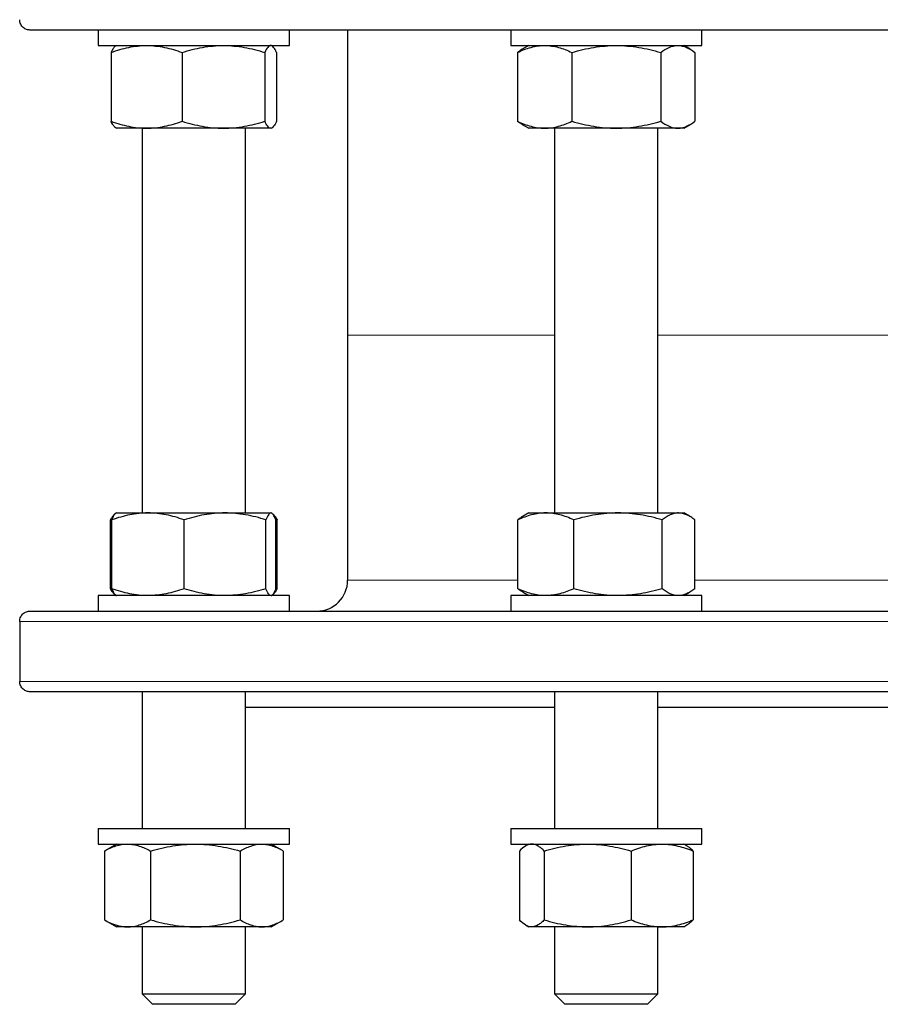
# Model space of a CAD drawing. Header units: millimetres. Extents: x 187 to 1019, y 129 to 935.
# Tile 1 of 7: x 194 to 360, y 129 to 320. Entities that reach past the tile are written whole.
import ezdxf

# ---------------------------------------------------------------- set-up
doc = ezdxf.new("R2010")
doc.units = ezdxf.units.MM

msp = doc.modelspace()

# ---------------------------------------------------------------- linework, layer by layer
at = {"color": 7, "linetype": 'Continuous', "lineweight": 25}
for p, q in [((531.83, 318.05), (195.83, 318.05)), ((209.06, 318.05), (209.06, 315.05)), ((246.06, 315.05), (246.06, 318.05)), ((257.33, 318.05), (257.33, 258.99)), ((288.89, 318.05), (288.89, 315.05)), ((325.89, 315.05), (325.89, 318.05)), ((209.06, 315.05), (229.23, 315.05)), ((212.56, 315.05), (212.43, 314.97)), ((229.23, 315.05), (246.06, 315.05)), ((242.7, 314.97), (242.56, 315.05)), ((288.89, 315.05), (321.6, 315.05)), ((292.39, 315.05), (291.14, 314.33)), ((321.6, 315.05), (325.89, 315.05)), ((323.63, 314.33), (322.39, 315.05)), ((211.55, 313.71), (211.55, 300.39)), ((225.28, 313.71), (225.28, 300.39)), ((241.29, 313.71), (241.29, 300.39)), ((243.57, 313.71), (243.57, 300.39)), ((290.21, 313.71), (290.21, 300.39)), ((300.74, 313.71), (300.74, 300.39)), ((317.92, 313.71), (317.92, 300.39)), ((324.56, 313.71), (324.56, 300.39)), ((291.14, 299.77), (292.39, 299.05)), ((322.39, 299.05), (323.63, 299.77)), ((212.43, 299.13), (212.56, 299.05)), ((218.42, 299.05), (212.56, 299.05)), ((217.56, 299.05), (217.56, 224.59)), ((233.29, 299.05), (218.42, 299.05)), ((242.43, 299.05), (233.29, 299.05)), ((237.56, 224.59), (237.56, 299.05)), ((242.56, 299.05), (242.43, 299.05)), ((242.56, 299.05), (242.7, 299.13)), ((295.48, 299.05), (292.39, 299.05)), ((309.33, 299.05), (295.48, 299.05)), ((297.39, 299.05), (297.39, 224.59)), ((321.24, 299.05), (309.33, 299.05)), ((317.39, 224.59), (317.39, 299.05)), ((322.39, 299.05), (321.24, 299.05)), ((257.33, 258.99), (257.33, 211.59)), ((211.42, 209.93), (211.42, 223.25)), ((211.7, 209.93), (211.7, 223.25)), ((212.47, 224.54), (212.38, 224.49)), ((212.56, 224.59), (212.47, 224.54)), ((212.56, 224.59), (218.68, 224.59)), ((218.68, 224.59), (233.59, 224.59)), ((225.66, 209.93), (225.66, 223.25)), ((233.59, 224.59), (242.47, 224.59)), ((241.52, 209.93), (241.52, 223.25)), ((242.47, 224.59), (242.56, 224.59)), ((242.65, 224.54), (242.56, 224.59)), ((242.74, 224.49), (242.68, 224.52)), ((243.7, 223.25), (243.38, 223.36)), ((243.42, 209.93), (243.42, 223.25)), ((243.7, 209.93), (243.7, 223.25)), ((290.27, 209.93), (290.27, 223.25)), ((292.39, 224.59), (291.29, 223.95)), ((292.39, 224.59), (295.68, 224.59)), ((295.68, 224.59), (309.66, 224.59)), ((301.1, 209.93), (301.1, 223.25)), ((309.66, 224.59), (321.36, 224.59)), ((318.22, 209.93), (318.22, 223.25)), ((321.36, 224.59), (322.39, 224.59)), ((323.49, 223.95), (322.39, 224.59)), ((324.51, 209.93), (324.51, 223.25)), ((243.7, 209.93), (243.38, 209.82)), ((209.06, 208.59), (209.06, 205.59)), ((218.11, 208.59), (209.06, 208.59)), ((212.38, 208.69), (212.47, 208.64)), ((212.47, 208.64), (212.56, 208.59)), ((246.06, 208.59), (218.11, 208.59)), ((242.56, 208.59), (242.65, 208.64)), ((242.68, 208.66), (242.74, 208.69)), ((246.06, 205.59), (246.06, 208.59)), ((288.89, 208.59), (288.89, 205.59)), ((311.96, 208.59), (288.89, 208.59)), ((291.29, 209.23), (292.39, 208.59)), ((325.89, 208.59), (311.96, 208.59)), ((322.39, 208.59), (323.49, 209.23)), ((325.89, 205.59), (325.89, 208.59)), ((195.83, 205.59), (531.83, 205.59)), ((193.85, 203.59), (193.85, 191.99)), ((531.83, 189.99), (195.83, 189.99)), ((217.56, 189.99), (217.56, 163.49)), ((237.56, 163.49), (237.56, 189.99)), ((297.39, 189.99), (297.39, 163.49)), ((317.39, 163.49), (317.39, 189.99)), ((237.56, 186.99), (297.39, 186.99)), ((317.39, 186.99), (410.28, 186.99)), ((209.06, 163.49), (209.06, 160.49)), ((209.06, 163.49), (246.06, 163.49)), ((246.06, 160.49), (246.06, 163.49)), ((288.89, 163.49), (288.89, 160.49)), ((288.89, 163.49), (325.89, 163.49)), ((325.89, 160.49), (325.89, 163.49)), ((209.06, 160.49), (246.06, 160.49)), ((212.56, 160.49), (210.43, 159.26)), ((244.69, 159.26), (242.56, 160.49)), ((288.89, 160.49), (325.89, 160.49)), ((292.39, 160.49), (291.77, 160.13)), ((323.01, 160.13), (322.39, 160.49)), ((210.24, 159.15), (210.44, 159.26)), ((210.24, 159.15), (210.24, 145.83)), ((219.2, 159.15), (219.2, 145.83)), ((236.52, 159.15), (236.52, 145.83)), ((244.88, 159.15), (244.88, 145.83)), ((290.57, 159.15), (290.57, 145.83)), ((295.39, 159.15), (295.39, 145.83)), ((312.21, 159.15), (312.21, 145.83)), ((324.21, 159.15), (324.21, 145.83)), ((210.24, 145.83), (210.44, 145.72)), ((210.43, 145.72), (212.56, 144.49)), ((242.56, 144.49), (244.69, 145.72)), ((291.77, 144.85), (292.39, 144.49)), ((322.39, 144.49), (323.01, 144.85)), ((214.72, 144.49), (212.56, 144.49)), ((227.86, 144.49), (214.72, 144.49)), ((217.56, 144.49), (217.56, 131.49)), ((240.7, 144.49), (227.86, 144.49)), ((237.56, 131.49), (237.56, 144.49)), ((242.56, 144.49), (240.7, 144.49)), ((292.98, 144.49), (292.39, 144.49)), ((303.8, 144.49), (292.98, 144.49)), ((297.39, 144.49), (297.39, 131.49)), ((318.21, 144.49), (303.8, 144.49)), ((317.39, 131.49), (317.39, 144.49)), ((322.39, 144.49), (318.21, 144.49)), ((217.56, 131.49), (219.56, 129.49)), ((217.56, 131.49), (237.56, 131.49)), ((235.56, 129.49), (237.56, 131.49)), ((297.39, 131.49), (299.39, 129.49)), ((297.39, 131.49), (317.39, 131.49)), ((315.39, 129.49), (317.39, 131.49)), ((235.56, 129.49), (219.56, 129.49)), ((315.39, 129.49), (299.39, 129.49))]:
    msp.add_line(p, q, dxfattribs=at)
at = {"color": 8, "linetype": 'Continuous', "lineweight": 18}
for p, q in [((297.39, 258.99), (257.33, 258.99)), ((363.83, 258.99), (317.39, 258.99)), ((257.33, 211.59), (290.27, 211.59)), ((324.51, 211.59), (403.06, 211.59)), ((533.82, 203.59), (193.85, 203.59)), ((193.85, 191.99), (533.82, 191.99))]:
    msp.add_line(p, q, dxfattribs=at)
at = {"color": 7, "linetype": 'Continuous', "lineweight": 25}
msp.add_arc((251.33, 211.59), 6, 270, 0, dxfattribs=at)
for points, knots in [([(195.83, 318.05), (195.72, 318.05), (195.61, 318.06), (195.39, 318.1), (195.28, 318.13), (195.06, 318.2), (194.96, 318.25), (194.75, 318.37), (194.65, 318.44), (194.46, 318.61), (194.37, 318.7), (194.2, 318.91), (194.12, 319.03), (194, 319.29), (193.94, 319.43), (193.87, 319.73), (193.85, 319.89), (193.85, 320.05)], [0, 0, 0, 0, 0.125, 0.125, 0.25, 0.25, 0.375, 0.375, 0.5, 0.5, 0.625, 0.625, 0.75, 0.75, 0.875, 0.875, 1, 1, 1, 1]), ([(211.55, 313.71), (212.68, 314.12), (213.81, 314.46), (216.09, 314.92), (217.25, 315.05), (218.42, 315.05)], [0, 0, 0, 0, 0.5, 0.5, 1, 1, 1, 1]), ([(212.43, 314.97), (212.41, 314.96), (212.33, 314.92), (212.17, 314.77), (211.96, 314.5), (211.76, 314.14), (211.62, 313.86), (211.55, 313.71)], [0, 0, 0, 0, 0.0538118, 0.2891803, 0.5245716, 0.7622752, 1, 1, 1, 1]), ([(218.42, 315.05), (219, 315.05), (219.58, 315.02), (220.74, 314.9), (221.32, 314.81), (223.03, 314.46), (224.16, 314.12), (225.28, 313.71)], [0, 0, 0, 0, 0.25, 0.25, 0.5, 0.5, 1, 1, 1, 1]), ([(225.28, 313.71), (226.59, 314.12), (227.91, 314.46), (230.58, 314.92), (231.92, 315.05), (233.29, 315.05)], [0, 0, 0, 0, 0.5, 0.5, 1, 1, 1, 1]), ([(233.29, 315.05), (233.97, 315.05), (234.65, 315.02), (236, 314.9), (236.67, 314.81), (238.67, 314.46), (239.98, 314.12), (241.29, 313.71)], [0, 0, 0, 0, 0.25, 0.25, 0.5, 0.5, 1, 1, 1, 1]), ([(242.43, 315.05), (242.33, 315.05), (242.24, 315.02), (242.04, 314.9), (241.95, 314.81), (241.66, 314.45), (241.48, 314.12), (241.29, 313.71)], [0, 0, 0, 0, 0.25, 0.25, 0.5, 0.5, 1, 1, 1, 1]), ([(243.57, 313.71), (243.48, 313.92), (243.38, 314.1), (243.2, 314.43), (243.1, 314.58), (242.82, 314.93), (242.62, 315.05), (242.43, 315.05)], [0, 0, 0, 0, 0.25, 0.25, 0.5, 0.5, 1, 1, 1, 1]), ([(290.21, 313.71), (290.64, 313.92), (291.07, 314.1), (291.95, 314.43), (292.39, 314.58), (293.7, 314.93), (294.59, 315.05), (295.48, 315.05)], [0, 0, 0, 0, 0.25, 0.25, 0.5, 0.5, 1, 1, 1, 1]), ([(295.48, 315.05), (295.92, 315.05), (296.37, 315.02), (297.26, 314.9), (297.71, 314.81), (299.03, 314.45), (299.89, 314.12), (300.74, 313.71)], [0, 0, 0, 0, 0.25, 0.25, 0.5, 0.5, 1, 1, 1, 1]), ([(300.74, 313.71), (302.15, 314.12), (303.56, 314.46), (306.42, 314.92), (307.87, 315.05), (309.33, 315.05)], [0, 0, 0, 0, 0.5, 0.5, 1, 1, 1, 1]), ([(309.33, 315.05), (310.06, 315.05), (310.79, 315.02), (312.24, 314.9), (312.96, 314.81), (315.1, 314.46), (316.52, 314.12), (317.92, 313.71)], [0, 0, 0, 0, 0.25, 0.25, 0.5, 0.5, 1, 1, 1, 1]), ([(317.92, 313.71), (318.46, 314.12), (319.01, 314.46), (320.11, 314.92), (320.67, 315.05), (321.24, 315.05)], [0, 0, 0, 0, 0.5, 0.5, 1, 1, 1, 1]), ([(321.24, 315.05), (321.52, 315.05), (321.81, 315.02), (322.37, 314.9), (322.64, 314.81), (323.47, 314.46), (324.02, 314.12), (324.56, 313.71)], [0, 0, 0, 0, 0.25, 0.25, 0.5, 0.5, 1, 1, 1, 1]), ([(291.14, 314.33), (291, 314.25), (290.69, 314.06), (290.38, 313.84), (290.21, 313.71)], [0, 0, 0, 0, 0.451189, 1, 1, 1, 1]), ([(211.55, 300.39), (212.68, 299.98), (213.81, 299.65), (216.09, 299.18), (217.25, 299.05), (218.42, 299.05)], [0, 0, 0, 0, 0.5, 0.5, 1, 1, 1, 1]), ([(212.43, 299.13), (212.41, 299.14), (212.33, 299.18), (212.17, 299.34), (211.96, 299.61), (211.76, 299.96), (211.62, 300.25), (211.55, 300.39)], [0, 0, 0, 0, 0.053812, 0.28918, 0.524572, 0.762275, 1, 1, 1, 1]), ([(218.42, 299.05), (219, 299.05), (219.58, 299.08), (220.74, 299.21), (221.32, 299.3), (223.03, 299.65), (224.16, 299.98), (225.28, 300.39)], [0, 0, 0, 0, 0.25, 0.25, 0.5, 0.5, 1, 1, 1, 1]), ([(225.28, 300.39), (226.59, 299.98), (227.91, 299.65), (230.58, 299.18), (231.92, 299.05), (233.29, 299.05)], [0, 0, 0, 0, 0.5, 0.5, 1, 1, 1, 1]), ([(233.29, 299.05), (233.97, 299.05), (234.65, 299.08), (236, 299.21), (236.67, 299.3), (238.67, 299.65), (239.98, 299.98), (241.29, 300.39)], [0, 0, 0, 0, 0.25, 0.25, 0.5, 0.5, 1, 1, 1, 1]), ([(242.43, 299.05), (242.33, 299.05), (242.24, 299.08), (242.04, 299.21), (241.95, 299.3), (241.66, 299.65), (241.48, 299.99), (241.29, 300.39)], [0, 0, 0, 0, 0.25, 0.25, 0.5, 0.5, 1, 1, 1, 1]), ([(243.57, 300.39), (243.48, 300.19), (243.38, 300), (243.2, 299.67), (243.1, 299.53), (242.82, 299.18), (242.62, 299.05), (242.43, 299.05)], [0, 0, 0, 0, 0.25, 0.25, 0.5, 0.5, 1, 1, 1, 1]), ([(290.21, 300.39), (290.64, 300.19), (291.07, 300), (291.95, 299.67), (292.39, 299.53), (293.7, 299.18), (294.59, 299.05), (295.48, 299.05)], [0, 0, 0, 0, 0.25, 0.25, 0.5, 0.5, 1, 1, 1, 1]), ([(291.14, 299.77), (291, 299.86), (290.69, 300.04), (290.38, 300.27), (290.21, 300.39)], [0, 0, 0, 0, 0.451189, 1, 1, 1, 1]), ([(295.48, 299.05), (295.92, 299.05), (296.37, 299.08), (297.26, 299.21), (297.71, 299.3), (299.03, 299.65), (299.89, 299.99), (300.74, 300.39)], [0, 0, 0, 0, 0.25, 0.25, 0.5, 0.5, 1, 1, 1, 1]), ([(300.74, 300.39), (302.15, 299.98), (303.56, 299.65), (306.42, 299.18), (307.87, 299.05), (309.33, 299.05)], [0, 0, 0, 0, 0.5, 0.5, 1, 1, 1, 1]), ([(309.33, 299.05), (310.06, 299.05), (310.79, 299.08), (312.24, 299.21), (312.96, 299.3), (315.1, 299.65), (316.52, 299.98), (317.92, 300.39)], [0, 0, 0, 0, 0.25, 0.25, 0.5, 0.5, 1, 1, 1, 1]), ([(317.92, 300.39), (318.46, 299.98), (319.01, 299.65), (320.11, 299.18), (320.67, 299.05), (321.24, 299.05)], [0, 0, 0, 0, 0.5, 0.5, 1, 1, 1, 1]), ([(321.24, 299.05), (321.52, 299.05), (321.81, 299.08), (322.37, 299.21), (322.64, 299.3), (323.47, 299.65), (324.02, 299.98), (324.56, 300.39)], [0, 0, 0, 0, 0.25, 0.25, 0.5, 0.5, 1, 1, 1, 1]), ([(212.46, 224.52), (212.45, 224.52), (212.38, 224.5), (212.23, 224.39), (212.03, 224.19), (211.83, 223.93), (211.62, 223.62), (211.49, 223.37), (211.42, 223.25)], [0, 0, 0, 0, 0.019091, 0.213223, 0.407255, 0.604794, 0.802422, 1, 1, 1, 1]), ([(218.68, 224.59), (218.09, 224.59), (217.49, 224.56), (216.32, 224.44), (215.73, 224.34), (213.99, 223.99), (212.84, 223.66), (211.7, 223.25)], [0, 0, 0, 0, 0.25, 0.25, 0.5, 0.5, 1, 1, 1, 1]), ([(211.7, 223.25), (211.75, 223.38), (211.86, 223.64), (212.01, 223.97), (212.17, 224.23), (212.32, 224.43), (212.42, 224.5), (212.47, 224.53)], [0, 0, 0, 0, 0.2034363, 0.4069302, 0.6103181, 0.8175471, 1, 1, 1, 1]), ([(225.66, 223.25), (224.52, 223.66), (223.37, 224), (221.05, 224.46), (219.87, 224.59), (218.68, 224.59)], [0, 0, 0, 0, 0.5, 0.5, 1, 1, 1, 1]), ([(233.59, 224.59), (232.92, 224.59), (232.25, 224.56), (230.9, 224.43), (230.23, 224.34), (228.24, 223.99), (226.94, 223.65), (225.66, 223.25)], [0, 0, 0, 0, 0.25, 0.25, 0.5, 0.5, 1, 1, 1, 1]), ([(241.52, 223.25), (240.88, 223.45), (240.23, 223.64), (238.91, 223.97), (238.25, 224.11), (236.26, 224.46), (234.93, 224.59), (233.59, 224.59)], [0, 0, 0, 0, 0.25, 0.25, 0.5, 0.5, 1, 1, 1, 1]), ([(242.47, 224.59), (242.39, 224.59), (242.31, 224.56), (242.15, 224.44), (242.07, 224.34), (241.83, 223.99), (241.68, 223.66), (241.52, 223.25)], [0, 0, 0, 0, 0.25, 0.25, 0.5, 0.5, 1, 1, 1, 1]), ([(243.42, 223.25), (243.27, 223.66), (243.11, 224), (242.79, 224.46), (242.63, 224.59), (242.47, 224.59)], [0, 0, 0, 0, 0.5, 0.5, 1, 1, 1, 1]), ([(242.74, 224.48), (242.79, 224.45), (242.91, 224.38), (243.09, 224.19), (243.3, 223.93), (243.5, 223.62), (243.63, 223.37), (243.7, 223.25)], [0, 0, 0, 0, 0.156708, 0.364678, 0.576406, 0.78823, 1, 1, 1, 1]), ([(295.68, 224.59), (295.22, 224.59), (294.76, 224.56), (293.85, 224.44), (293.39, 224.34), (292.04, 223.99), (291.15, 223.66), (290.27, 223.25)], [0, 0, 0, 0, 0.25, 0.25, 0.5, 0.5, 1, 1, 1, 1]), ([(291.29, 223.95), (291.14, 223.86), (290.79, 223.66), (290.46, 223.4), (290.27, 223.25)], [0, 0, 0, 0, 0.442597, 1, 1, 1, 1]), ([(301.1, 223.25), (300.21, 223.66), (299.32, 224), (297.52, 224.46), (296.6, 224.59), (295.68, 224.59)], [0, 0, 0, 0, 0.5, 0.5, 1, 1, 1, 1]), ([(309.66, 224.59), (308.93, 224.59), (308.2, 224.56), (306.76, 224.44), (306.04, 224.34), (303.9, 223.99), (302.49, 223.66), (301.1, 223.25)], [0, 0, 0, 0, 0.25, 0.25, 0.5, 0.5, 1, 1, 1, 1]), ([(318.22, 223.25), (316.82, 223.66), (315.41, 224), (312.56, 224.46), (311.12, 224.59), (309.66, 224.59)], [0, 0, 0, 0, 0.5, 0.5, 1, 1, 1, 1]), ([(321.36, 224.59), (321.1, 224.59), (320.83, 224.56), (320.3, 224.43), (320.03, 224.34), (319.24, 223.99), (318.73, 223.65), (318.22, 223.25)], [0, 0, 0, 0, 0.25, 0.25, 0.5, 0.5, 1, 1, 1, 1]), ([(324.51, 223.25), (324.25, 223.45), (324, 223.64), (323.47, 223.97), (323.21, 224.11), (322.42, 224.46), (321.9, 224.59), (321.36, 224.59)], [0, 0, 0, 0, 0.25, 0.25, 0.5, 0.5, 1, 1, 1, 1]), ([(212.46, 208.66), (212.45, 208.66), (212.38, 208.68), (212.23, 208.79), (212.03, 208.99), (211.83, 209.25), (211.62, 209.56), (211.49, 209.81), (211.42, 209.93)], [0, 0, 0, 0, 0.019091, 0.2132227, 0.4072554, 0.6047939, 0.8024219, 1, 1, 1, 1]), ([(218.68, 208.59), (218.09, 208.59), (217.49, 208.62), (216.32, 208.74), (215.73, 208.83), (213.99, 209.18), (212.84, 209.52), (211.7, 209.93)], [0, 0, 0, 0, 0.25, 0.25, 0.5, 0.5, 1, 1, 1, 1]), ([(211.7, 209.93), (211.75, 209.8), (211.86, 209.54), (212.01, 209.21), (212.17, 208.95), (212.32, 208.75), (212.42, 208.68), (212.47, 208.65)], [0, 0, 0, 0, 0.203436, 0.40693, 0.610318, 0.817547, 1, 1, 1, 1]), ([(225.66, 209.93), (224.52, 209.52), (223.37, 209.18), (221.05, 208.72), (219.87, 208.59), (218.68, 208.59)], [0, 0, 0, 0, 0.5, 0.5, 1, 1, 1, 1]), ([(233.59, 208.59), (232.92, 208.59), (232.25, 208.62), (230.9, 208.74), (230.23, 208.84), (228.24, 209.19), (226.94, 209.53), (225.66, 209.93)], [0, 0, 0, 0, 0.25, 0.25, 0.5, 0.5, 1, 1, 1, 1]), ([(241.52, 209.93), (240.88, 209.73), (240.23, 209.54), (238.91, 209.21), (238.25, 209.07), (236.26, 208.72), (234.93, 208.59), (233.59, 208.59)], [0, 0, 0, 0, 0.25, 0.25, 0.5, 0.5, 1, 1, 1, 1]), ([(242.47, 208.59), (242.39, 208.59), (242.31, 208.62), (242.15, 208.74), (242.07, 208.83), (241.83, 209.18), (241.68, 209.52), (241.52, 209.93)], [0, 0, 0, 0, 0.25, 0.25, 0.5, 0.5, 1, 1, 1, 1]), ([(243.42, 209.93), (243.27, 209.52), (243.11, 209.18), (242.79, 208.72), (242.63, 208.59), (242.47, 208.59)], [0, 0, 0, 0, 0.5, 0.5, 1, 1, 1, 1]), ([(242.74, 208.7), (242.79, 208.73), (242.91, 208.8), (243.09, 208.99), (243.3, 209.25), (243.5, 209.56), (243.63, 209.81), (243.7, 209.93)], [0, 0, 0, 0, 0.1567075, 0.3646779, 0.5764058, 0.7882297, 1, 1, 1, 1]), ([(295.68, 208.59), (295.22, 208.59), (294.76, 208.62), (293.85, 208.74), (293.39, 208.83), (292.04, 209.18), (291.15, 209.52), (290.27, 209.93)], [0, 0, 0, 0, 0.25, 0.25, 0.5, 0.5, 1, 1, 1, 1]), ([(291.29, 209.23), (291.14, 209.32), (290.79, 209.52), (290.46, 209.78), (290.27, 209.93)], [0, 0, 0, 0, 0.442597, 1, 1, 1, 1]), ([(301.1, 209.93), (300.21, 209.52), (299.32, 209.18), (297.52, 208.72), (296.6, 208.59), (295.68, 208.59)], [0, 0, 0, 0, 0.5, 0.5, 1, 1, 1, 1]), ([(309.66, 208.59), (308.93, 208.59), (308.2, 208.62), (306.76, 208.74), (306.04, 208.83), (303.9, 209.18), (302.49, 209.52), (301.1, 209.93)], [0, 0, 0, 0, 0.25, 0.25, 0.5, 0.5, 1, 1, 1, 1]), ([(318.22, 209.93), (316.82, 209.52), (315.41, 209.18), (312.56, 208.72), (311.12, 208.59), (309.66, 208.59)], [0, 0, 0, 0, 0.5, 0.5, 1, 1, 1, 1]), ([(321.36, 208.59), (321.1, 208.59), (320.83, 208.62), (320.3, 208.74), (320.03, 208.84), (319.24, 209.19), (318.73, 209.53), (318.22, 209.93)], [0, 0, 0, 0, 0.25, 0.25, 0.5, 0.5, 1, 1, 1, 1]), ([(324.51, 209.93), (324.25, 209.73), (324, 209.54), (323.47, 209.21), (323.21, 209.07), (322.42, 208.72), (321.9, 208.59), (321.36, 208.59)], [0, 0, 0, 0, 0.25, 0.25, 0.5, 0.5, 1, 1, 1, 1]), ([(193.85, 203.59), (193.85, 203.75), (193.87, 203.91), (193.94, 204.21), (193.99, 204.35), (194.12, 204.61), (194.2, 204.73), (194.37, 204.94), (194.46, 205.04), (194.75, 205.28), (194.95, 205.4), (195.39, 205.55), (195.61, 205.59), (195.83, 205.59)], [0, 0, 0, 0, 0.125, 0.125, 0.25, 0.25, 0.375, 0.375, 0.5, 0.5, 0.75, 0.75, 1, 1, 1, 1]), ([(195.83, 189.99), (195.72, 189.99), (195.61, 190), (195.39, 190.04), (195.28, 190.07), (195.06, 190.14), (194.96, 190.19), (194.75, 190.31), (194.65, 190.38), (194.46, 190.54), (194.37, 190.64), (194.2, 190.85), (194.12, 190.97), (194, 191.23), (193.94, 191.37), (193.87, 191.67), (193.85, 191.83), (193.85, 191.99)], [0, 0, 0, 0, 0.125, 0.125, 0.25, 0.25, 0.375, 0.375, 0.5, 0.5, 0.625, 0.625, 0.75, 0.75, 0.875, 0.875, 1, 1, 1, 1]), ([(210.24, 159.15), (210.98, 159.56), (211.72, 159.9), (213.21, 160.36), (213.96, 160.49), (214.72, 160.49)], [0, 0, 0, 0, 0.5, 0.5, 1, 1, 1, 1]), ([(214.72, 160.49), (215.1, 160.49), (215.49, 160.46), (216.24, 160.34), (216.62, 160.24), (217.74, 159.89), (218.47, 159.56), (219.2, 159.15)], [0, 0, 0, 0, 0.25, 0.25, 0.5, 0.5, 1, 1, 1, 1]), ([(219.2, 159.15), (220.62, 159.56), (222.05, 159.9), (224.93, 160.36), (226.39, 160.49), (227.86, 160.49)], [0, 0, 0, 0, 0.5, 0.5, 1, 1, 1, 1]), ([(227.86, 160.49), (228.6, 160.49), (229.34, 160.46), (230.8, 160.34), (231.52, 160.24), (233.68, 159.89), (235.11, 159.56), (236.52, 159.15)], [0, 0, 0, 0, 0.25, 0.25, 0.5, 0.5, 1, 1, 1, 1]), ([(236.52, 159.15), (236.86, 159.35), (237.2, 159.54), (237.9, 159.87), (238.25, 160.01), (239.29, 160.36), (239.99, 160.49), (240.7, 160.49)], [0, 0, 0, 0, 0.25, 0.25, 0.5, 0.5, 1, 1, 1, 1]), ([(240.7, 160.49), (241.05, 160.49), (241.41, 160.46), (242.12, 160.33), (242.47, 160.24), (243.52, 159.89), (244.2, 159.55), (244.88, 159.15)], [0, 0, 0, 0, 0.25, 0.25, 0.5, 0.5, 1, 1, 1, 1]), ([(292.98, 160.49), (292.78, 160.49), (292.57, 160.46), (292.16, 160.33), (291.96, 160.24), (291.36, 159.89), (290.96, 159.55), (290.57, 159.15)], [0, 0, 0, 0, 0.25, 0.25, 0.5, 0.5, 1, 1, 1, 1]), ([(295.39, 159.15), (295.19, 159.35), (295, 159.54), (294.6, 159.87), (294.39, 160.01), (293.79, 160.36), (293.39, 160.49), (292.98, 160.49)], [0, 0, 0, 0, 0.25, 0.25, 0.5, 0.5, 1, 1, 1, 1]), ([(295.39, 159.15), (296.76, 159.56), (298.15, 159.9), (300.95, 160.36), (302.37, 160.49), (303.8, 160.49)], [0, 0, 0, 0, 0.5, 0.5, 1, 1, 1, 1]), ([(303.8, 160.49), (304.51, 160.49), (305.23, 160.46), (306.65, 160.34), (307.35, 160.24), (309.45, 159.89), (310.83, 159.56), (312.21, 159.15)], [0, 0, 0, 0, 0.25, 0.25, 0.5, 0.5, 1, 1, 1, 1]), ([(312.21, 159.15), (313.19, 159.56), (314.18, 159.9), (316.17, 160.36), (317.18, 160.49), (318.21, 160.49)], [0, 0, 0, 0, 0.5, 0.5, 1, 1, 1, 1]), ([(318.21, 160.49), (318.71, 160.49), (319.23, 160.46), (320.24, 160.34), (320.74, 160.24), (322.24, 159.89), (323.23, 159.56), (324.21, 159.15)], [0, 0, 0, 0, 0.25, 0.25, 0.5, 0.5, 1, 1, 1, 1]), ([(324.21, 159.15), (324.1, 159.25), (323.9, 159.46), (323.55, 159.76), (323.25, 159.99), (323.05, 160.1), (323, 160.12)], [0, 0, 0, 0, 0.255243, 0.51068, 0.877188, 1, 1, 1, 1]), ([(210.24, 145.83), (210.98, 145.42), (211.72, 145.08), (213.21, 144.62), (213.96, 144.49), (214.72, 144.49)], [0, 0, 0, 0, 0.5, 0.5, 1, 1, 1, 1]), ([(214.72, 144.49), (215.1, 144.49), (215.49, 144.52), (216.24, 144.64), (216.62, 144.73), (217.74, 145.08), (218.47, 145.42), (219.2, 145.83)], [0, 0, 0, 0, 0.25, 0.25, 0.5, 0.5, 1, 1, 1, 1]), ([(219.2, 145.83), (220.62, 145.42), (222.05, 145.08), (224.93, 144.62), (226.39, 144.49), (227.86, 144.49)], [0, 0, 0, 0, 0.5, 0.5, 1, 1, 1, 1]), ([(227.86, 144.49), (228.6, 144.49), (229.34, 144.52), (230.8, 144.64), (231.52, 144.73), (233.68, 145.08), (235.11, 145.42), (236.52, 145.83)], [0, 0, 0, 0, 0.25, 0.25, 0.5, 0.5, 1, 1, 1, 1]), ([(236.52, 145.83), (236.86, 145.63), (237.2, 145.44), (237.9, 145.11), (238.25, 144.97), (239.29, 144.62), (239.99, 144.49), (240.7, 144.49)], [0, 0, 0, 0, 0.25, 0.25, 0.5, 0.5, 1, 1, 1, 1]), ([(240.7, 144.49), (241.05, 144.49), (241.41, 144.52), (242.12, 144.64), (242.47, 144.74), (243.52, 145.09), (244.2, 145.43), (244.88, 145.83)], [0, 0, 0, 0, 0.25, 0.25, 0.5, 0.5, 1, 1, 1, 1]), ([(292.98, 144.49), (292.78, 144.49), (292.57, 144.52), (292.16, 144.64), (291.96, 144.74), (291.36, 145.09), (290.96, 145.43), (290.57, 145.83)], [0, 0, 0, 0, 0.25, 0.25, 0.5, 0.5, 1, 1, 1, 1]), ([(295.39, 145.83), (295.19, 145.63), (295, 145.44), (294.6, 145.11), (294.39, 144.97), (293.79, 144.62), (293.39, 144.49), (292.98, 144.49)], [0, 0, 0, 0, 0.25, 0.25, 0.5, 0.5, 1, 1, 1, 1]), ([(295.39, 145.83), (296.76, 145.42), (298.15, 145.08), (300.95, 144.62), (302.37, 144.49), (303.8, 144.49)], [0, 0, 0, 0, 0.5, 0.5, 1, 1, 1, 1]), ([(303.8, 144.49), (304.51, 144.49), (305.23, 144.52), (306.65, 144.64), (307.35, 144.73), (309.45, 145.08), (310.83, 145.42), (312.21, 145.83)], [0, 0, 0, 0, 0.25, 0.25, 0.5, 0.5, 1, 1, 1, 1]), ([(312.21, 145.83), (313.19, 145.42), (314.18, 145.08), (316.17, 144.62), (317.18, 144.49), (318.21, 144.49)], [0, 0, 0, 0, 0.5, 0.5, 1, 1, 1, 1]), ([(318.21, 144.49), (318.71, 144.49), (319.23, 144.52), (320.24, 144.64), (320.74, 144.73), (322.24, 145.08), (323.23, 145.42), (324.21, 145.83)], [0, 0, 0, 0, 0.25, 0.25, 0.5, 0.5, 1, 1, 1, 1]), ([(324.21, 145.83), (324.1, 145.73), (323.9, 145.52), (323.55, 145.22), (323.25, 144.99), (323.05, 144.88), (323, 144.86)], [0, 0, 0, 0, 0.255243, 0.51068, 0.877188, 1, 1, 1, 1])]:
    msp.add_open_spline(points, degree=3, knots=knots, dxfattribs=at)

doc.saveas('drawing.dxf')
